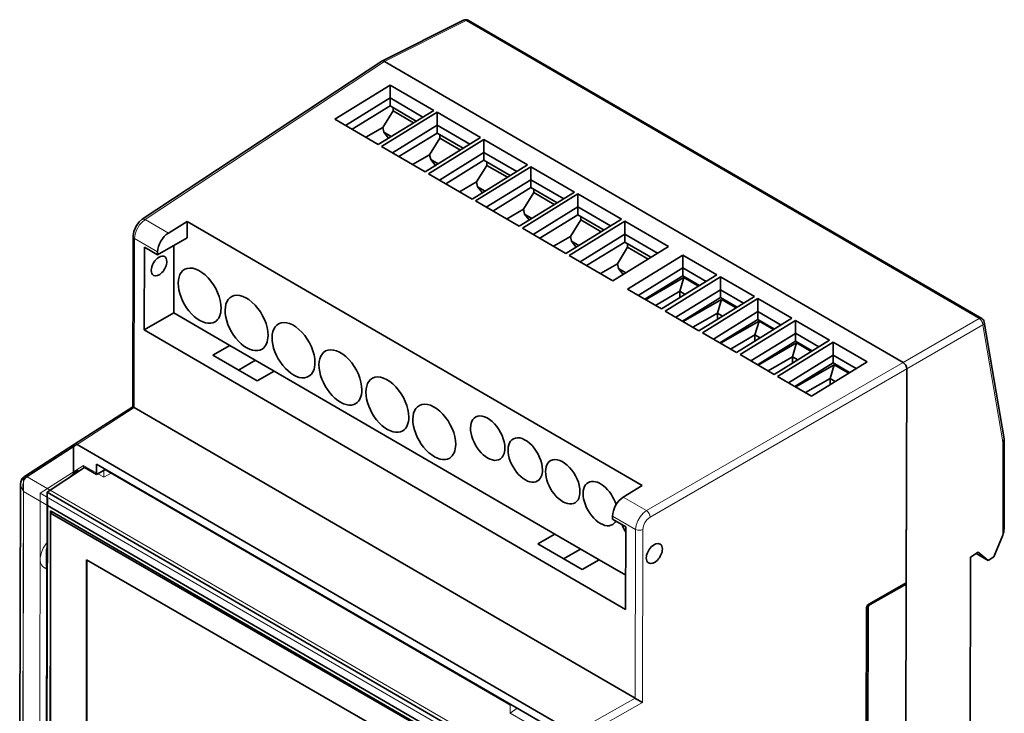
# Model space of a CAD drawing. Extents: x 59 to 153, y 74 to 216.
# Tile 7 of 7: x 59 to 153, y 150 to 216. Entities that reach past the tile are written whole.
import ezdxf

# ---------------------------------------------------------------- set-up
doc = ezdxf.new("R2010")
doc.units = 0

msp = doc.modelspace()

# ---------------------------------------------------------------- linework, layer by layer
at = {"color": 7, "lineweight": 35}
for p, q in [((93.18, 212.119), (100.994, 216.021)), ((101.469, 216.007), (150.581, 187.493)), ((93.161, 212.108), (70.258, 196.971)), ((93.162, 212.109), (93.18, 212.119)), ((143.061, 183.269), (93.422, 212.089)), ((93.422, 212.089), (143.061, 183.269)), ((93.969, 209.822), (88.666, 206.546)), ((93.969, 209.822), (93.967, 208.583)), ((98.141, 207.399), (93.969, 209.822)), ((89.7, 205.946), (93.968, 208.582)), ((93.968, 208.582), (93.966, 207.83)), ((93.967, 208.583), (97.107, 206.76)), ((93.966, 207.83), (90.326, 205.582)), ((92.838, 204.124), (98.141, 207.399)), ((94.247, 207.347), (93.262, 205.761)), ((96.477, 206.372), (93.966, 207.83)), ((94.247, 207.347), (94.247, 207.667)), ((96.211, 206.207), (94.247, 207.347)), ((88.666, 206.546), (92.838, 204.124)), ((98.46, 207.215), (93.156, 203.939)), ((98.46, 207.215), (98.458, 205.976)), ((102.632, 204.792), (98.46, 207.215)), ((93.262, 205.761), (91.636, 204.822)), ((93.365, 205.295), (93.262, 205.761)), ((94.19, 203.339), (98.458, 205.975)), ((98.458, 205.975), (98.456, 205.223)), ((98.458, 205.976), (101.597, 204.153)), ((94.071, 204.885), (93.365, 205.295)), ((93.365, 205.295), (93.818, 204.729)), ((98.456, 205.223), (94.817, 202.975)), ((97.328, 201.517), (102.632, 204.792)), ((102.95, 204.608), (97.646, 201.333)), ((98.737, 204.74), (97.752, 203.154)), ((100.968, 203.765), (98.456, 205.223)), ((98.737, 204.74), (98.738, 205.06)), ((100.701, 203.6), (98.737, 204.74)), ((102.95, 204.608), (102.948, 203.369)), ((107.122, 202.186), (102.95, 204.608)), ((93.156, 203.939), (97.328, 201.517)), ((97.752, 203.154), (96.126, 202.215)), ((97.855, 202.688), (97.752, 203.154)), ((98.561, 202.278), (97.855, 202.688)), ((97.855, 202.688), (98.308, 202.122)), ((98.68, 200.733), (102.948, 203.368)), ((102.946, 202.616), (99.307, 200.369)), ((102.948, 203.368), (102.946, 202.616)), ((105.458, 201.158), (102.946, 202.616)), ((102.948, 203.369), (106.087, 201.546)), ((101.818, 198.91), (107.122, 202.186)), ((107.44, 202.001), (102.136, 198.726)), ((103.227, 202.133), (102.242, 200.547)), ((103.227, 202.133), (103.228, 202.453)), ((105.191, 200.993), (103.227, 202.133)), ((107.44, 202.001), (107.438, 200.762)), ((111.612, 199.579), (107.44, 202.001)), ((97.646, 201.333), (101.818, 198.91)), ((103.17, 198.126), (107.438, 200.761)), ((107.438, 200.761), (107.436, 200.009)), ((107.438, 200.762), (110.577, 198.94)), ((102.242, 200.547), (100.616, 199.608)), ((102.345, 200.081), (102.242, 200.547)), ((103.051, 199.672), (102.345, 200.081)), ((102.345, 200.081), (102.798, 199.516)), ((107.436, 200.009), (103.797, 197.762)), ((109.948, 198.551), (107.436, 200.009)), ((107.717, 199.526), (107.718, 199.846)), ((106.308, 196.303), (111.612, 199.579)), ((111.93, 199.394), (106.627, 196.119)), ((107.717, 199.526), (106.732, 197.94)), ((109.681, 198.386), (107.717, 199.526)), ((111.93, 199.394), (111.928, 198.155)), ((116.102, 196.972), (111.93, 199.394)), ((102.136, 198.726), (106.308, 196.303)), ((106.732, 197.94), (105.107, 197.001)), ((106.835, 197.474), (106.732, 197.94)), ((107.66, 195.519), (111.928, 198.155)), ((111.928, 198.155), (111.926, 197.402)), ((111.928, 198.155), (115.067, 196.333)), ((107.541, 197.065), (106.835, 197.474)), ((106.835, 197.474), (107.288, 196.909)), ((111.926, 197.402), (108.287, 195.155)), ((110.798, 193.697), (116.102, 196.972)), ((112.207, 196.92), (111.222, 195.333)), ((114.438, 195.944), (111.926, 197.402)), ((112.207, 196.92), (112.208, 197.239)), ((114.171, 195.779), (112.207, 196.92)), ((72.751, 195.661), (74.556, 196.776)), ((74.552, 195.194), (74.556, 196.776)), ((74.556, 196.776), (118.082, 171.505)), ((106.627, 196.119), (110.798, 193.697)), ((116.42, 196.787), (111.117, 193.512)), ((116.42, 196.787), (116.418, 195.548)), ((120.592, 194.365), (116.42, 196.787)), ((69.334, 179.031), (69.374, 195.333)), ((74.552, 195.194), (71.723, 193.561)), ((111.222, 195.333), (109.597, 194.394)), ((111.325, 194.867), (111.222, 195.333)), ((112.15, 192.912), (116.418, 195.548)), ((116.418, 195.548), (116.416, 194.795)), ((116.418, 195.548), (119.557, 193.726)), ((70.431, 186.389), (70.451, 194.3)), ((70.451, 194.3), (71.723, 193.561)), ((73.26, 188.022), (73.275, 194.457)), ((112.031, 194.458), (111.325, 194.867)), ((111.325, 194.867), (111.778, 194.302)), ((116.416, 194.795), (112.777, 192.548)), ((115.289, 191.09), (120.592, 194.365)), ((116.697, 194.313), (115.713, 192.726)), ((118.928, 193.337), (116.416, 194.795)), ((116.697, 194.313), (116.698, 194.632)), ((118.661, 193.172), (116.697, 194.313)), ((71.723, 193.561), (71.724, 193.848)), ((111.117, 193.512), (115.289, 191.09)), ((121.985, 193.556), (116.682, 190.281)), ((121.985, 193.556), (121.983, 192.317)), ((125.238, 191.668), (121.985, 193.556)), ((115.713, 192.726), (114.087, 191.787)), ((115.815, 192.261), (115.713, 192.726)), ((116.521, 191.851), (115.815, 192.261)), ((115.815, 192.261), (116.269, 191.695)), ((117.715, 189.681), (121.983, 192.317)), ((121.983, 192.317), (121.981, 191.564)), ((121.983, 192.317), (124.203, 191.028)), ((121.981, 191.564), (118.342, 189.317)), ((122.087, 191.398), (118.412, 189.276)), ((119.934, 188.392), (125.238, 191.668)), ((125.577, 191.47), (120.274, 188.195)), ((121.696, 190.08), (122.087, 191.398)), ((123.574, 190.64), (121.981, 191.564)), ((123.486, 190.586), (122.087, 191.398)), ((125.577, 191.47), (125.575, 190.232)), ((128.83, 189.582), (125.577, 191.47)), ((116.682, 190.281), (119.934, 188.392)), ((121.696, 190.08), (119.356, 188.728)), ((121.307, 187.595), (125.575, 190.231)), ((121.695, 189.479), (121.696, 190.08)), ((122.196, 189.789), (121.696, 190.08)), ((125.573, 189.479), (121.934, 187.231)), ((123.526, 186.307), (128.83, 189.582)), ((129.169, 189.385), (123.866, 186.11)), ((125.575, 190.231), (125.573, 189.479)), ((127.166, 188.554), (125.573, 189.479)), ((125.575, 190.232), (127.795, 188.943)), ((129.169, 189.385), (129.167, 188.146)), ((132.422, 187.496), (129.169, 189.385)), ((125.679, 189.312), (122.004, 187.191)), ((125.288, 187.994), (125.679, 189.312)), ((127.078, 188.5), (125.679, 189.312)), ((70.431, 186.389), (73.26, 188.022)), ((78.618, 184.911), (73.26, 188.022)), ((120.274, 188.195), (123.526, 186.307)), ((125.288, 187.994), (122.948, 186.643)), ((124.899, 185.51), (129.167, 188.146)), ((125.287, 187.394), (125.288, 187.994)), ((125.788, 187.704), (125.288, 187.994)), ((127.118, 184.221), (132.422, 187.496)), ((129.167, 188.146), (129.165, 187.393)), ((129.167, 188.146), (131.387, 186.857)), ((129.165, 187.393), (125.526, 185.146)), ((129.271, 187.227), (125.596, 185.105)), ((132.761, 187.299), (127.458, 184.024)), ((128.88, 185.909), (129.271, 187.227)), ((130.758, 186.469), (129.165, 187.393)), ((130.67, 186.415), (129.271, 187.227)), ((132.761, 187.299), (132.759, 186.061)), ((136.014, 185.411), (132.761, 187.299)), ((150.822, 187.144), (152.738, 175.95)), ((116.503, 159.64), (70.431, 186.389)), ((123.866, 186.11), (127.118, 184.221)), ((128.88, 185.909), (126.54, 184.557)), ((128.491, 183.424), (132.759, 186.06)), ((128.879, 185.308), (128.88, 185.909)), ((129.38, 185.618), (128.88, 185.909)), ((132.759, 186.06), (132.758, 185.308)), ((132.759, 186.061), (134.979, 184.772)), ((76.992, 183.972), (78.618, 184.911)), ((78.618, 184.911), (82.861, 182.448)), ((132.758, 185.308), (129.118, 183.06)), ((132.863, 185.141), (129.188, 183.02)), ((130.71, 182.136), (136.014, 185.411)), ((136.353, 185.214), (131.05, 181.939)), ((132.472, 183.823), (132.863, 185.141)), ((134.35, 184.383), (132.758, 185.308)), ((134.262, 184.329), (132.863, 185.141)), ((136.353, 185.214), (136.351, 183.975)), ((139.606, 183.325), (136.353, 185.214)), ((81.234, 181.509), (76.992, 183.972)), ((127.458, 184.024), (130.71, 182.136)), ((132.472, 183.823), (130.132, 182.472)), ((132.083, 181.339), (136.351, 183.975)), ((132.471, 183.223), (132.472, 183.823)), ((132.972, 183.533), (132.472, 183.823)), ((136.351, 183.975), (136.35, 183.222)), ((136.351, 183.975), (138.571, 182.686)), ((81.079, 183.482), (79.453, 182.543)), ((136.35, 183.222), (132.71, 180.975)), ((136.455, 183.056), (132.78, 180.934)), ((134.303, 180.05), (139.606, 183.325)), ((136.064, 181.738), (136.455, 183.056)), ((137.942, 182.298), (136.35, 183.222)), ((137.854, 182.244), (136.455, 183.056)), ((82.861, 182.448), (81.234, 181.509)), ((109.731, 166.847), (82.861, 182.448)), ((131.05, 181.939), (134.303, 180.05)), ((143.363, 162.191), (143.413, 182.656)), ((143.413, 182.656), (143.363, 162.068)), ((136.064, 181.738), (133.724, 180.386)), ((136.063, 181.137), (136.064, 181.738)), ((136.565, 181.447), (136.064, 181.738)), ((63.774, 175.45), (69.339, 179.041)), ((69.493, 178.953), (69.481, 178.96)), ((117.403, 151.136), (69.493, 178.953)), ((58.976, 172.354), (63.774, 175.45)), ((64.033, 175.43), (111.548, 147.843)), ((111.548, 147.843), (64.033, 175.43)), ((152.741, 175.914), (152.72, 167.372)), ((152.738, 175.95), (152.741, 175.916)), ((63.679, 175.228), (63.672, 172.522)), ((65.882, 172.56), (65.885, 173.538)), ((65.885, 173.538), (109.693, 148.104)), ((64.736, 173.225), (61.152, 170.857)), ((64.736, 173.225), (65.882, 172.56)), ((65.882, 172.56), (66.743, 173.04)), ((58.609, 171.617), (58.523, 136.514)), ((58.967, 172.348), (58.977, 172.354)), ((118.082, 171.505), (116.277, 170.39)), ((61.152, 170.857), (61.073, 138.338)), ((61.17, 169.6), (61.152, 170.857)), ((106.994, 144.242), (61.152, 170.857)), ((61.094, 138.346), (61.17, 169.6)), ((61.17, 169.6), (105.914, 143.622)), ((61.662, 168.954), (61.461, 168.838)), ((105.443, 143.445), (61.461, 168.838)), ((61.461, 168.838), (61.461, 138.464)), ((61.48, 169.06), (61.48, 168.849)), ((105.601, 143.443), (61.48, 169.06)), ((61.621, 168.93), (61.621, 168.978)), ((115.25, 168.577), (115.25, 168.29)), ((115.25, 168.29), (116.522, 167.551)), ((108.104, 165.908), (109.731, 166.847)), ((109.731, 166.847), (113.973, 164.384)), ((116.522, 167.551), (116.503, 159.64)), ((112.347, 163.445), (108.104, 165.908)), ((151.75, 164.657), (152.585, 166.748)), ((61.102, 165.307), (61.099, 163.812)), ((61.105, 165.335), (61.105, 165.285)), ((112.192, 165.419), (110.565, 164.48)), ((149.502, 164.648), (150.252, 165.113)), ((151.204, 164.319), (150.051, 164.989)), ((150.252, 165.113), (151.204, 164.319)), ((64.925, 139.158), (64.925, 164.388)), ((64.925, 164.388), (93.21, 148.058)), ((64.932, 139.162), (64.932, 164.392)), ((113.973, 164.384), (112.347, 163.445)), ((116.511, 162.911), (113.973, 164.384)), ((149.431, 135.704), (149.502, 164.648)), ((151.204, 164.319), (151.75, 164.657)), ((143.363, 162.191), (139.771, 160.142)), ((139.912, 160.101), (143.363, 162.068)), ((143.257, 162.13), (143.363, 162.068)), ((143.363, 162.068), (143.287, 130.677)), ((61.461, 160.958), (61.406, 138.524)), ((139.482, 128.867), (139.557, 159.782)), ((139.623, 129.071), (139.698, 159.742)), ((117.415, 151.129), (117.403, 151.136))]:
    msp.add_line(p, q, dxfattribs=at)
at = {"color": 7, "lineweight": 13}
for p, q in [((93.422, 212.089), (101.231, 215.989)), ((101.231, 215.989), (150.343, 187.475)), ((70.523, 196.955), (93.422, 212.089)), ((72.751, 195.661), (70.523, 196.955)), ((69.481, 178.96), (69.52, 195.127)), ((69.52, 195.127), (71.724, 193.848)), ((150.343, 187.475), (143.061, 183.269)), ((143.413, 182.656), (150.695, 186.862)), ((150.695, 186.862), (152.607, 175.692)), ((143.061, 183.269), (118.505, 169.097)), ((118.857, 168.484), (143.413, 182.656)), ((64.033, 175.43), (69.493, 178.953)), ((59.241, 172.338), (64.033, 175.43)), ((152.607, 175.692), (152.585, 166.748)), ((63.679, 175.228), (58.882, 172.132)), ((64.625, 173.418), (60.493, 170.775)), ((64.625, 173.418), (64.624, 173.152)), ((66.573, 172.286), (64.625, 173.418)), ((64.052, 172.976), (63.319, 172.336)), ((64.216, 172.882), (64.052, 172.976)), ((66.575, 173.055), (66.573, 172.286)), ((66.573, 172.286), (67.328, 172.7)), ((66.653, 173.092), (66.575, 173.055)), ((105.466, 150.476), (66.575, 173.055)), ((58.877, 172.129), (58.791, 136.789)), ((58.882, 172.132), (58.877, 172.129)), ((59.232, 172.332), (59.241, 172.338)), ((106.409, 144.952), (59.241, 172.338)), ((63.319, 172.336), (63.356, 172.314)), ((58.817, 136.392), (58.901, 170.918)), ((58.901, 170.918), (105.362, 143.943)), ((60.413, 137.958), (60.493, 170.775)), ((60.493, 170.775), (106.594, 144.01)), ((118.505, 169.097), (116.277, 170.39)), ((115.25, 168.577), (117.454, 167.297)), ((117.454, 167.297), (117.415, 151.129)), ((118.109, 150.722), (118.149, 167.289)), ((60.809, 163.69), (61.135, 163.501)), ((139.56, 159.822), (139.698, 159.742)), ((139.912, 160.101), (139.807, 160.162)), ((117.403, 151.136), (111.548, 147.843)), ((105.466, 150.476), (105.464, 149.707)), ((106.118, 150.179), (105.464, 149.707)), ((105.466, 150.476), (105.534, 150.518)), ((111.901, 147.23), (118.109, 150.722)), ((105.464, 149.707), (106.878, 148.886))]:
    msp.add_line(p, q, dxfattribs=at)
for points in [[(101.231, 215.989), (101.123, 216.034), (101.068, 216.039), (100.993, 216.021)], [(69.52, 195.127), (69.572, 195.534), (69.708, 195.936), (69.986, 196.428), (70.164, 196.645), (70.523, 196.955)], [(69.374, 195.333), (69.391, 195.257), (69.442, 195.187), (69.52, 195.127)], [(150.695, 186.862), (150.648, 187.105), (150.504, 187.343), (150.343, 187.475)], [(150.822, 187.144), (150.806, 187.005), (150.695, 186.862)], [(63.775, 175.451), (63.734, 175.414), (63.704, 175.363), (63.685, 175.3), (63.679, 175.228)], [(58.877, 172.129), (58.709, 171.964), (58.611, 171.681), (58.609, 171.617)], [(58.609, 171.617), (58.628, 171.44), (58.683, 171.265), (58.901, 170.918)], [(58.901, 170.918), (58.827, 171.246), (58.828, 171.583), (58.876, 171.819), (58.967, 172.038), (59.083, 172.203), (59.232, 172.332)], [(58.967, 172.348), (58.914, 172.293), (58.877, 172.129)], [(58.977, 172.354), (58.922, 172.298), (58.882, 172.132)], [(59.232, 172.332), (59.13, 172.371), (59.033, 172.375), (58.967, 172.348)], [(59.241, 172.338), (59.139, 172.377), (59.043, 172.38), (58.977, 172.354)], [(118.505, 169.097), (118.173, 168.841), (117.892, 168.516), (117.661, 168.123), (117.508, 167.698), (117.454, 167.297)], [(118.149, 167.289), (118.206, 167.629), (118.353, 167.961), (118.578, 168.26), (118.857, 168.484)], [(117.454, 167.297), (117.687, 167.221), (117.95, 167.224), (118.149, 167.289)], [(61.141, 166.062), (60.772, 165.508), (60.634, 165.195), (60.538, 164.878), (60.491, 164.584), (60.489, 164.311), (60.527, 164.091), (60.597, 163.915), (60.691, 163.785), (60.809, 163.69)], [(60.809, 163.69), (60.962, 163.631), (61.135, 163.619)], [(61.136, 163.803), (61.112, 163.802), (61.104, 163.804), (61.1, 163.807), (61.099, 163.809)]]:
    msp.add_lwpolyline(points, dxfattribs=at)
at = {"color": 7, "lineweight": 35}
for points in [[(70.258, 196.971), (69.958, 196.715), (69.667, 196.325), (69.444, 195.803), (69.376, 195.406), (69.374, 195.333)], [(69.481, 178.96), (69.358, 179.032), (69.341, 179.04), (69.34, 179.041), (69.339, 179.041)], [(64.033, 175.43), (63.961, 175.463), (63.892, 175.478), (63.829, 175.474), (63.775, 175.451)], [(152.741, 175.916), (152.724, 175.833), (152.607, 175.692)], [(58.967, 172.348), (58.769, 172.153), (58.638, 171.862), (58.609, 171.617)], [(118.109, 150.722), (117.609, 151.016), (117.415, 151.129)]]:
    msp.add_lwpolyline(points, dxfattribs=at)
for centre, radius, start, end in [((101.218, 215.574), 0.5, 59.86097, 116.6863), ((150.33, 187.06), 0.5, 9.69281, 59.86097), ((114.802, 168.495), 0.863, 302.60765, 333.00876), ((119.878, 168.966), 3.892, 198.20349, 210.41046), ((62.771, 165.305), 1.667, 168.2263, 178.97825), ((63.084, 165.318), 1.979, 180.95748, 190.59546), ((61.301, 163.812), 0.202, 180.38784, 214.93783)]:
    msp.add_arc(centre, radius, start, end, dxfattribs=at)
at = {"color": 7, "lineweight": 13}
msp.add_arc((63.646, 172.001), 0.469, 134.35527, 149.64044, dxfattribs=at)
for centre, major_axis, ratio, start_param, end_param in [((101.218, 215.574), (-0.251, -0.432), 0.575728, 3.141593, 3.893483), ((70.534, 196.554), (0.276, -0.417), 0.576534, 2.31914, 3.141713), ((150.33, 187.06), (-0.251, -0.432), 0.575728, 3.141593, 3.893483), ((118.516, 168.696), (0.25, -0.433), 0.536374, 0.783292, 2.352871)]:
    msp.add_ellipse(centre, major_axis=major_axis, ratio=ratio, start_param=start_param, end_param=end_param, dxfattribs=at)
at = {"color": 7, "lineweight": 35}
for centre, major_axis, ratio, start_param, end_param in [((93.421, 211.68), (0.25, -0.434), 0.576648, 2.354004, 3.176633), ((93.421, 211.68), (0.25, -0.434), 0.576648, 2.354004, 3.106579), ((72.785, 194.46), (-0.753, -1.297), 0.575728, 3.963297, 5.499186), ((71.858, 192.505), (-0.527, -0.908), 0.575728, 3.141584, 6.283176), ((71.858, 192.505), (-0.527, -0.908), 0.575728, 2.357594, 3.141584), ((71.858, 192.505), (-0.527, -0.908), 0.575728, 6.283176, 8.640779), ((75.744, 189.662), (1.451, -2.513), 0.57735, 0.782592, 3.122104), ((75.744, 189.662), (1.451, -2.513), 0.57735, 3.122104, 6.301703), ((80.234, 187.055), (1.451, -2.513), 0.57735, 3.122104, 6.301703), ((80.234, 187.055), (1.451, -2.513), 0.57735, 0.782592, 3.122104), ((75.744, 189.662), (1.451, -2.513), 0.57735, 0.018517, 0.782592), ((84.724, 184.448), (1.451, -2.513), 0.57735, 3.122104, 6.301703), ((84.724, 184.448), (1.451, -2.513), 0.57735, 0.782592, 3.122104), ((80.234, 187.055), (1.451, -2.513), 0.57735, 0.018517, 0.782592), ((89.214, 181.841), (1.451, -2.513), 0.57735, 0.782592, 3.122104), ((89.214, 181.841), (1.451, -2.513), 0.57735, 3.122104, 6.301703), ((84.724, 184.448), (1.451, -2.513), 0.57735, 0.018517, 0.782592), ((143.059, 182.861), (0.25, -0.433), 0.578054, 0.783194, 2.352772), ((143.059, 182.861), (0.25, -0.433), 0.578054, 0.783194, 2.352772), ((93.705, 179.234), (1.451, -2.513), 0.57735, 0.782592, 3.122104), ((93.705, 179.234), (1.451, -2.513), 0.57735, 3.122104, 6.301703), ((89.214, 181.841), (1.451, -2.513), 0.57735, 0.018517, 0.782592), ((98.195, 176.627), (1.451, -2.513), 0.57735, 3.122104, 6.301703), ((98.195, 176.627), (1.451, -2.513), 0.57735, 0.782592, 3.122104), ((103.306, 176.028), (1.164, -2.016), 0.57735, 0.782592, 3.117622), ((93.705, 179.234), (1.451, -2.513), 0.57735, 0.018517, 0.782592), ((103.306, 176.028), (1.164, -2.016), 0.57735, 3.117622, 6.301703), ((106.898, 173.942), (1.164, -2.016), 0.57735, 0.782592, 3.117622), ((64.032, 175.022), (0.25, -0.433), 0.57691, 3.170101, 3.923437), ((64.032, 175.022), (0.25, -0.433), 0.57691, 2.353402, 3.170101), ((98.195, 176.627), (1.451, -2.513), 0.57735, 0.018517, 0.782592), ((106.898, 173.942), (1.164, -2.016), 0.57735, 3.117622, 6.301703), ((103.306, 176.028), (1.164, -2.016), 0.57735, 0.018517, 0.782592), ((110.49, 171.857), (1.164, -2.016), 0.57735, 3.122104, 6.301703), ((110.49, 171.857), (1.164, -2.016), 0.57735, 0.782592, 3.122104), ((106.898, 173.942), (1.164, -2.016), 0.57735, 0.018517, 0.782592), ((114.082, 169.771), (1.164, -2.016), 0.57735, 3.122104, 6.301703), ((114.082, 169.771), (1.164, -2.016), 0.57735, 1.198916, 3.122104), ((110.49, 171.857), (1.164, -2.016), 0.57735, 0.018517, 0.782592), ((116.311, 169.189), (-0.753, -1.297), 0.575728, 3.963297, 5.499186), ((152.219, 166.923), (-0.329, -0.864), 0.437471, 1.534211, 2.273493), ((119.252, 164.989), (-0.556, -0.891), 0.595512, 3.160233, 5.517847), ((119.252, 164.989), (-0.556, -0.891), 0.595512, 2.376254, 3.160233), ((119.252, 164.989), (0.556, 0.891), 0.595512, 3.161693, 5.517847), ((119.252, 164.989), (0.556, 0.891), 0.595512, 2.376254, 3.161693), ((139.777, 159.9), (-0.159, -0.255), 0.595512, 3.975889, 5.517847), ((139.918, 159.86), (0.159, 0.254), 0.596332, 0.836296, 2.377101)]:
    msp.add_ellipse(centre, major_axis=major_axis, ratio=ratio, start_param=start_param, end_param=end_param, dxfattribs=at)

doc.saveas('drawing.dxf')
